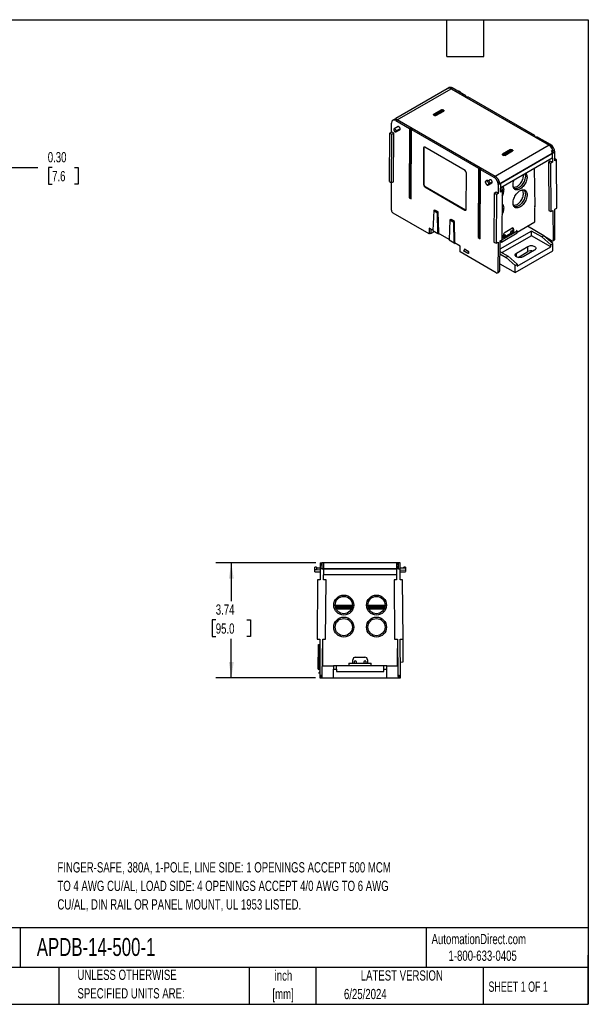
# Model space of a CAD drawing. Header units: inches. Extents: x 1 to 43, y 1 to 33.
# Tile 3 of 3: x 24.5 to 43, y 1 to 33. Entities that reach past the tile are written whole.
import ezdxf

# ---------------------------------------------------------------- set-up
doc = ezdxf.new("R2010")
doc.units = ezdxf.units.IN
doc.header["$LTSCALE"] = 4
doc.header["$MEASUREMENT"] = 0
doc.layers.add('DIMENSIONS', color=140, linetype='Continuous', lineweight=25)
doc.layers.add('TEXT', color=140, linetype='Continuous', lineweight=25)
doc.styles.add('SLDTEXTSTYLE0', font='TXT', dxfattribs={"width": 0.7})
doc.styles.add('SLDTEXTSTYLE1', font='TXT', dxfattribs={"width": 0.65})
doc.dimstyles.new('SLDDIMSTYLE2', dxfattribs={"dimtxt": 0.339844, "dimasz": 0.52, "dimexe": 0, "dimexo": 0.0625, "dimgap": 0.084961, "dimtad": 0, "dimtih": 1, "dimtoh": 1, "dimrnd": 1e-09, "dimzin": 12, "dimdsep": 46, "dimtxsty": 'SLDTEXTSTYLE0', "dimsah": 1, "dimcen": 0.09, "dimadec": 0, "dimazin": 3, "dimtfac": 1, "dimtofl": 0, "dimtmove": 0, "dimatfit": 3, "dimfxl": 0, "dimfrac": 2, "dimtolj": 1, "dimtzin": 12, "dimarcsym": 0})
doc.dimstyles.new('SLDDIMSTYLE3', dxfattribs={"dimtxt": 0.339844, "dimasz": 0.52, "dimexe": 0, "dimexo": 0.0625, "dimgap": 0.084961, "dimtad": 0, "dimtih": 1, "dimtoh": 1, "dimrnd": 1e-09, "dimzin": 0, "dimdsep": 46, "dimtxsty": 'SLDTEXTSTYLE0', "dimsah": 1, "dimcen": 0.09, "dimadec": 0, "dimazin": 0, "dimtfac": 1, "dimtmove": 0, "dimatfit": 0, "dimfxl": 0, "dimfrac": 2, "dimtolj": 1, "dimtzin": 12, "dimarcsym": 0})

# ---------------------------------------------------------------- blocks, each defined once
blk = doc.blocks.new('_D_3')
at = {"layer": 'DIMENSIONS'}
for p, q in [((34.142, 15.35), (30.895, 15.35)), ((31.395, 15.35), (31.395, 14.106)), ((30.89, 13.49), (30.775, 13.49)), ((30.775, 13.49), (30.775, 12.949)), ((31.899, 13.49), (32.014, 13.49)), ((32.014, 13.49), (32.014, 12.949)), ((30.775, 12.949), (30.89, 12.949)), ((31.395, 11.609), (31.395, 12.873)), ((32.014, 12.949), (31.899, 12.949)), ((34.132, 11.609), (30.895, 11.609))]:
    blk.add_line(p, q, dxfattribs=at)
for points in [[(31.395, 15.35), (31.315, 14.83), (31.475, 14.83)], [(31.395, 11.609), (31.475, 12.129), (31.315, 12.129)]]:
    blk.add_solid(points, dxfattribs=at)
at = {"layer": 'DIMENSIONS', "char_height": 0.3333, "attachment_point": 1, "style": 'SLDTEXTSTYLE0'}
for s, insert in [('3.74', (30.89, 13.995)), ('95.0', (30.89, 13.379))]:
    blk.add_mtext(s, dxfattribs=dict(at, insert=insert))
blk = doc.blocks.new('_D_7')
at = {"layer": 'DIMENSIONS'}
for p, q in [((23.167, 25.975), (23.167, 28.692)), ((23.467, 25.975), (23.467, 28.692)), ((23.167, 28.192), (22.167, 28.192)), ((23.467, 28.192), (25.11, 28.192)), ((25.57, 28.192), (25.456, 28.192)), ((25.456, 28.192), (25.456, 27.652)), ((26.298, 28.192), (26.412, 28.192)), ((26.412, 28.192), (26.412, 27.652)), ((25.456, 27.652), (25.57, 27.652)), ((26.412, 27.652), (26.298, 27.652))]:
    blk.add_line(p, q, dxfattribs=at)
for points in [[(23.167, 28.192), (22.647, 28.272), (22.647, 28.112)], [(23.467, 28.192), (23.987, 28.112), (23.987, 28.272)]]:
    blk.add_solid(points, dxfattribs=at)
at = {"layer": 'DIMENSIONS', "char_height": 0.3333, "attachment_point": 1, "style": 'SLDTEXTSTYLE0'}
for s, insert in [('0.30', (25.429, 28.698)), ('7.6', (25.57, 28.081))]:
    blk.add_mtext(s, dxfattribs=dict(at, insert=insert))

msp = doc.modelspace()

# ---------------------------------------------------------------- linework, layer by layer
for p, q in [((38.408, 30.748), (36.739, 29.784)), ((36.787, 29.745), (38.541, 30.757)), ((38.436, 30.765), (38.406, 30.746)), ((38.48, 30.791), (38.438, 30.766)), ((38.538, 30.758), (38.579, 30.782)), ((38.538, 30.758), (38.538, 30.758)), ((41.727, 28.917), (38.538, 30.758)), ((38.538, 30.757), (38.538, 30.758)), ((38.541, 30.757), (41.728, 28.917)), ((39.024, 30.525), (38.579, 30.782)), ((38.761, 30.683), (38.755, 30.68)), ((39.024, 30.525), (39.004, 30.513)), ((39.004, 30.513), (39.065, 30.478)), ((39.024, 30.502), (39.024, 30.525)), ((39.065, 30.478), (39.085, 30.49)), ((41.265, 29.231), (39.085, 30.49)), ((36.729, 29.779), (36.686, 29.755)), ((38.226, 30.072), (37.974, 29.927)), ((37.974, 29.901), (38.003, 29.884)), ((38.009, 29.884), (37.98, 29.901)), ((37.982, 29.912), (38.234, 30.058)), ((37.983, 29.9), (37.982, 29.912)), ((38.017, 29.883), (38.015, 29.882)), ((38.031, 29.913), (38.017, 29.905)), ((38.017, 29.882), (38.017, 29.905)), ((38.215, 30.019), (38.031, 29.913)), ((38.031, 29.913), (38.059, 29.897)), ((38.294, 30.03), (38.042, 29.884)), ((38.048, 29.884), (38.3, 30.029)), ((38.243, 30.003), (38.059, 29.897)), ((38.059, 29.897), (38.06, 29.895)), ((38.215, 30.019), (38.243, 30.003)), ((38.234, 30.058), (38.234, 30.008)), ((38.234, 30.008), (38.234, 30.008)), ((38.252, 30.012), (38.24, 30.005)), ((38.244, 30.001), (38.243, 30.003)), ((38.262, 30.058), (38.292, 30.041)), ((38.262, 30.012), (38.262, 30.058)), ((38.3, 30.055), (38.271, 30.072)), ((38.292, 30.041), (38.291, 30.028)), ((36.605, 29.352), (36.606, 29.641)), ((36.685, 29.754), (36.646, 29.73)), ((36.814, 29.524), (36.689, 29.449)), ((36.745, 29.721), (36.786, 29.746)), ((36.745, 29.721), (37.189, 29.466)), ((36.885, 29.453), (36.756, 29.383)), ((36.787, 29.746), (36.786, 29.746)), ((39.975, 27.905), (36.787, 29.746)), ((36.787, 29.746), (36.787, 29.746)), ((39.974, 27.905), (36.787, 29.745)), ((37.189, 29.466), (37.182, 27.212)), ((37.189, 29.466), (37.209, 29.477)), ((37.209, 29.477), (37.202, 27.224)), ((37.209, 29.477), (37.27, 29.442)), ((37.27, 29.442), (37.25, 29.43)), ((36.537, 27.736), (36.548, 29.317)), ((36.548, 29.317), (36.605, 29.352)), ((36.548, 29.317), (36.616, 29.278)), ((36.604, 27.697), (36.616, 29.278)), ((36.675, 29.311), (36.605, 29.352)), ((36.616, 29.278), (36.675, 29.311)), ((36.67, 27.733), (36.675, 29.311)), ((36.744, 29.352), (36.873, 29.421)), ((37.243, 27.177), (37.25, 29.43)), ((37.25, 29.43), (39.43, 28.172)), ((41.265, 29.231), (41.245, 29.22)), ((41.245, 29.22), (41.306, 29.184)), ((41.265, 29.208), (41.265, 29.231)), ((41.306, 29.184), (41.326, 29.196)), ((41.768, 28.941), (41.326, 29.196)), ((37.643, 28.832), (37.639, 27.641)), ((37.643, 28.832), (37.657, 28.84)), ((37.657, 28.84), (37.653, 27.649)), ((38.993, 28.101), (37.685, 28.857)), ((41.728, 28.917), (39.974, 27.905)), ((41.768, 28.941), (41.727, 28.917)), ((40.121, 27.668), (41.86, 28.672)), ((41.827, 28.649), (40.121, 27.665)), ((41.821, 28.497), (40.152, 27.533)), ((40.467, 28.778), (40.215, 28.633)), ((40.215, 28.607), (40.244, 28.59)), ((40.25, 28.591), (40.221, 28.608)), ((40.223, 28.618), (40.475, 28.764)), ((40.224, 28.606), (40.223, 28.618)), ((40.258, 28.589), (40.256, 28.588)), ((40.258, 28.589), (40.257, 28.588)), ((40.272, 28.62), (40.258, 28.612)), ((40.258, 28.588), (40.258, 28.612)), ((40.267, 28.587), (40.267, 28.585)), ((40.456, 28.726), (40.272, 28.62)), ((40.272, 28.62), (40.3, 28.604)), ((40.535, 28.736), (40.283, 28.591)), ((40.289, 28.59), (40.541, 28.736)), ((40.484, 28.71), (40.3, 28.604)), ((40.3, 28.604), (40.301, 28.601)), ((40.456, 28.726), (40.484, 28.71)), ((40.475, 28.764), (40.475, 28.715)), ((40.475, 28.715), (40.475, 28.715)), ((40.479, 28.716), (40.476, 28.714)), ((40.493, 28.718), (40.481, 28.711)), ((40.485, 28.707), (40.484, 28.71)), ((40.489, 28.767), (40.489, 28.784)), ((40.503, 28.764), (40.533, 28.747)), ((40.503, 28.718), (40.503, 28.764)), ((40.541, 28.761), (40.512, 28.778)), ((40.533, 28.747), (40.532, 28.735)), ((41.87, 28.678), (41.827, 28.651)), ((41.827, 28.651), (41.831, 28.365)), ((41.87, 28.678), (41.908, 28.7)), ((41.909, 28.412), (41.908, 28.7)), ((39.43, 28.172), (39.423, 25.918)), ((39.43, 28.172), (39.45, 28.184)), ((39.45, 28.184), (39.443, 25.93)), ((39.45, 28.184), (39.511, 28.148)), ((41.27, 26.913), (41.255, 28.17)), ((41.76, 28.405), (41.704, 28.369)), ((41.774, 28.329), (41.704, 28.369)), ((41.704, 28.369), (41.716, 26.802)), ((41.831, 28.365), (41.76, 28.405)), ((41.831, 28.365), (41.774, 28.329)), ((41.774, 28.329), (41.786, 26.762)), ((41.965, 28.445), (41.908, 28.478)), ((41.965, 28.445), (41.909, 28.412)), ((41.977, 26.878), (41.965, 28.445)), ((39.031, 26.837), (39.035, 28.029)), ((39.484, 25.883), (39.491, 28.136)), ((39.511, 28.148), (39.491, 28.136)), ((39.491, 28.136), (39.934, 27.881)), ((39.934, 27.881), (39.974, 27.905)), ((36.537, 27.736), (36.604, 27.697)), ((36.597, 26.808), (36.6, 27.7)), ((36.67, 27.733), (36.604, 27.697)), ((37.639, 27.641), (37.653, 27.649)), ((37.681, 27.568), (37.695, 27.576)), ((37.681, 27.568), (38.989, 26.813)), ((37.695, 27.576), (39.003, 26.821)), ((39.647, 27.709), (39.67, 27.696)), ((39.706, 27.773), (39.666, 27.75)), ((39.737, 27.624), (39.766, 27.64)), ((39.772, 27.637), (39.749, 27.65)), ((39.807, 27.796), (39.753, 27.764)), ((39.814, 27.661), (39.772, 27.637)), ((39.877, 27.721), (39.81, 27.684)), ((39.813, 27.666), (39.866, 27.694)), ((40.073, 27.639), (40.072, 27.35)), ((40.116, 27.665), (40.073, 27.639)), ((40.116, 27.665), (40.121, 27.668)), ((40.121, 27.665), (40.121, 27.668)), ((40.121, 27.662), (40.121, 27.665)), ((40.15, 27.396), (40.153, 27.669)), ((37.182, 27.212), (37.202, 27.224)), ((37.182, 27.212), (37.243, 27.177)), ((37.202, 27.224), (37.243, 27.2)), ((39.945, 27.356), (39.933, 25.775)), ((40.002, 27.391), (39.945, 27.356)), ((40.015, 27.316), (39.945, 27.356)), ((40.072, 27.35), (40.002, 27.391)), ((40.015, 27.316), (40.004, 25.735)), ((40.072, 27.35), (40.015, 27.316)), ((40.207, 27.428), (40.15, 27.396)), ((40.207, 27.428), (40.151, 27.46)), ((40.195, 25.847), (40.207, 27.428)), ((41.267, 26.947), (41.27, 26.948)), ((41.267, 26.915), (41.267, 26.947)), ((41.267, 26.938), (41.27, 26.937)), ((41.267, 26.915), (41.27, 26.913)), ((41.267, 26.433), (41.267, 26.894)), ((37.823, 26.036), (36.653, 26.712)), ((37.974, 26.799), (37.944, 26.146)), ((37.988, 26.807), (37.974, 26.799)), ((37.974, 26.799), (38.099, 26.726)), ((37.988, 26.807), (38.015, 26.812)), ((38.123, 26.75), (38.015, 26.812)), ((38.099, 26.726), (38.113, 26.734)), ((38.109, 26.05), (38.099, 26.726)), ((38.113, 26.734), (38.123, 26.75)), ((38.113, 26.734), (38.123, 26.058)), ((38.137, 26.08), (38.123, 26.75)), ((39.003, 26.821), (38.989, 26.813)), ((41.716, 26.802), (41.786, 26.762)), ((41.786, 26.762), (41.85, 26.801)), ((41.85, 26.801), (41.861, 25.844)), ((41.914, 26.839), (41.977, 26.878)), ((41.917, 25.877), (41.914, 26.839)), ((38.503, 26.493), (38.473, 25.84)), ((38.517, 26.501), (38.503, 26.493)), ((38.503, 26.493), (38.628, 26.421)), ((38.517, 26.501), (38.544, 26.507)), ((38.652, 26.444), (38.544, 26.507)), ((38.628, 26.421), (38.642, 26.429)), ((38.638, 25.745), (38.628, 26.421)), ((38.642, 26.429), (38.652, 26.444)), ((38.642, 26.429), (38.652, 25.753)), ((38.666, 25.775), (38.652, 26.444)), ((40.687, 26.098), (41.267, 26.433)), ((41.554, 25.979), (41.018, 26.289)), ((37.824, 26.229), (37.823, 26.036)), ((37.851, 26.052), (37.823, 26.036)), ((37.945, 26.159), (37.824, 26.229)), ((37.851, 26.052), (37.865, 26.061)), ((37.884, 26.049), (37.865, 26.06)), ((37.884, 26.194), (37.884, 26.049)), ((37.884, 26.049), (37.997, 26.115)), ((37.944, 26.146), (38.109, 26.05)), ((38.109, 26.05), (38.123, 26.058)), ((38.115, 26.054), (38.145, 26.037)), ((38.474, 25.853), (38.121, 26.057)), ((38.123, 26.058), (38.137, 26.08)), ((38.145, 26.043), (38.145, 26.037)), ((38.145, 26.037), (38.149, 26.041)), ((39.423, 25.918), (39.443, 25.93)), ((39.443, 25.93), (39.484, 25.906)), ((41.151, 26.132), (40.128, 25.542)), ((40.175, 25.773), (40.687, 26.068)), ((40.195, 25.855), (40.687, 26.139)), ((41.151, 25.979), (40.197, 25.429)), ((40.565, 26.107), (40.239, 25.919)), ((40.239, 25.91), (40.239, 26)), ((40.26, 25.931), (40.26, 25.98)), ((40.274, 26.004), (40.288, 26.012)), ((40.288, 26.012), (40.301, 26.004)), ((40.294, 26.096), (40.517, 26.225)), ((40.301, 26.004), (40.301, 25.955)), ((40.482, 26.059), (40.482, 26.108)), ((40.496, 26.132), (40.51, 26.14)), ((40.51, 26.14), (40.524, 26.132)), ((40.524, 26.132), (40.524, 26.083)), ((40.559, 26.104), (40.559, 26.2)), ((40.573, 26.192), (40.559, 26.2)), ((40.573, 26.192), (40.573, 26.102)), ((40.687, 26.139), (40.662, 26.154)), ((40.687, 26.068), (40.687, 26.139)), ((41.485, 25.939), (41.151, 26.132)), ((41.151, 25.979), (41.151, 26.132)), ((41.777, 25.618), (41.151, 25.979)), ((41.554, 25.979), (41.485, 25.939)), ((41.777, 25.681), (41.485, 25.939)), ((41.847, 25.721), (41.554, 25.979)), ((38.473, 25.84), (38.638, 25.745)), ((38.638, 25.745), (38.652, 25.753)), ((38.644, 25.748), (38.674, 25.731)), ((38.839, 25.643), (38.65, 25.752)), ((38.652, 25.753), (38.666, 25.775)), ((38.674, 25.738), (38.674, 25.731)), ((38.674, 25.731), (38.678, 25.736)), ((38.838, 25.45), (38.839, 25.643)), ((39.423, 25.918), (39.484, 25.883)), ((39.933, 25.775), (40.004, 25.735)), ((40.004, 25.735), (40.067, 25.772)), ((40.067, 25.772), (40.064, 24.807)), ((40.12, 24.839), (40.131, 25.81)), ((40.131, 25.81), (40.195, 25.847)), ((40.131, 25.777), (40.15, 25.787)), ((40.15, 25.787), (40.175, 25.773)), ((40.175, 25.836), (40.175, 25.773)), ((40.666, 25.417), (41.039, 25.632)), ((40.691, 24.991), (41.777, 25.618)), ((41.039, 25.464), (41.039, 25.632)), ((41.806, 25.812), (41.626, 25.916)), ((41.777, 25.681), (41.847, 25.721)), ((41.777, 25.618), (41.777, 25.681)), ((41.846, 25.808), (41.874, 25.824)), ((41.847, 25.489), (41.847, 25.721)), ((41.89, 25.86), (41.861, 25.844)), ((41.874, 25.825), (41.901, 25.842)), ((41.89, 25.86), (41.917, 25.877)), ((38.83, 25.503), (38.839, 25.52)), ((38.83, 25.503), (38.838, 25.498)), ((40.008, 24.775), (38.838, 25.45)), ((38.971, 25.54), (38.953, 25.493)), ((38.953, 25.493), (39.091, 25.413)), ((38.953, 25.481), (38.953, 25.493)), ((39.091, 25.402), (38.953, 25.481)), ((39.11, 25.459), (38.971, 25.54)), ((38.971, 25.54), (38.972, 25.54)), ((39.111, 25.46), (38.972, 25.54)), ((39.11, 25.459), (39.091, 25.413)), ((39.091, 25.413), (39.091, 25.402)), ((39.111, 25.412), (39.091, 25.402)), ((39.111, 25.46), (39.11, 25.459)), ((39.111, 25.412), (39.111, 25.46)), ((40.126, 25.39), (40.329, 25.272)), ((40.127, 25.469), (40.399, 25.313)), ((40.399, 25.313), (40.329, 25.272)), ((40.691, 25.054), (40.399, 25.313)), ((40.622, 24.782), (41.847, 25.489)), ((40.666, 25.295), (40.666, 25.417)), ((40.715, 25.276), (41.039, 25.464)), ((41.251, 25.51), (40.878, 25.295)), ((40.122, 25.07), (40.622, 24.782)), ((40.329, 25.272), (40.622, 25.014)), ((40.622, 25.014), (40.691, 25.054)), ((40.622, 24.782), (40.622, 25.014)), ((40.691, 25.054), (40.691, 24.991)), ((40.048, 24.771), (40.076, 24.786)), ((40.093, 24.823), (40.064, 24.807)), ((40.077, 24.787), (40.103, 24.803)), ((40.093, 24.823), (40.12, 24.839)), ((34.105, 15.06), (34.284, 15.055)), ((34.105, 15.06), (34.284, 15.055)), ((34.162, 15.204), (34.106, 15.204)), ((34.106, 15.116), (34.106, 15.204)), ((34.165, 15.115), (34.106, 15.116)), ((34.162, 15.204), (34.165, 15.115)), ((34.285, 15.173), (34.162, 15.172)), ((34.284, 15.173), (34.163, 15.172)), ((34.284, 15.114), (34.165, 15.115)), ((34.284, 15.152), (34.283, 14.799)), ((34.285, 15.349), (34.284, 15.152)), ((34.346, 15.153), (34.284, 15.152)), ((34.285, 15.349), (34.344, 15.35)), ((36.823, 15.35), (34.342, 15.35)), ((34.353, 15.153), (34.342, 15.35)), ((34.346, 15.153), (34.353, 15.153)), ((34.353, 15.149), (34.353, 15.153)), ((34.353, 15.153), (36.765, 15.153)), ((36.765, 15.149), (34.353, 15.149)), ((34.353, 15.145), (34.353, 15.149)), ((34.395, 14.798), (34.4, 15.13)), ((34.4, 15.152), (34.403, 15.348)), ((36.762, 15.348), (36.765, 15.151)), ((36.826, 15.153), (36.765, 15.151)), ((36.765, 15.151), (36.77, 14.798)), ((36.823, 15.35), (36.812, 15.153)), ((36.88, 15.349), (36.821, 15.35)), ((36.826, 15.153), (36.881, 15.153)), ((37.059, 15.172), (36.879, 15.173)), ((36.881, 15.153), (36.88, 15.349)), ((37.002, 15.172), (36.881, 15.173)), ((36.882, 14.799), (36.881, 15.153)), ((36.881, 15.114), (37.059, 15.116)), ((36.881, 15.055), (37.06, 15.06)), ((37.002, 15.174), (37.003, 15.204)), ((37.059, 15.204), (37.003, 15.204)), ((37.059, 15.204), (37.059, 15.175)), ((34.201, 14.798), (34.184, 12.871)), ((34.283, 14.799), (34.201, 14.798)), ((34.477, 14.796), (34.395, 14.798)), ((36.768, 14.956), (34.397, 14.956)), ((34.46, 12.868), (34.477, 14.796)), ((36.77, 14.798), (36.688, 14.796)), ((36.688, 14.796), (36.705, 12.869)), ((36.964, 14.798), (36.882, 14.799)), ((36.98, 12.871), (36.964, 14.798)), ((35.33, 13.962), (34.772, 13.962)), ((35.328, 13.942), (34.773, 13.942)), ((35.325, 13.922), (34.776, 13.922)), ((35.311, 13.873), (34.791, 13.873)), ((34.799, 13.853), (35.302, 13.853)), ((36.393, 13.962), (35.835, 13.962)), ((36.391, 13.942), (35.836, 13.942)), ((36.388, 13.922), (35.839, 13.922)), ((36.374, 13.873), (35.854, 13.873)), ((35.862, 13.853), (36.365, 13.853)), ((34.184, 12.871), (34.276, 12.87)), ((34.276, 12.87), (34.272, 11.69)), ((34.352, 11.689), (34.368, 12.869)), ((34.368, 12.869), (34.46, 12.868)), ((36.705, 12.869), (36.797, 12.869)), ((36.797, 12.869), (36.813, 11.689)), ((36.889, 12.87), (36.98, 12.871)), ((36.893, 11.69), (36.889, 12.87)), ((36.987, 12.125), (36.98, 12.871)), ((34.216, 11.887), (34.23, 12.693)), ((34.23, 12.693), (34.25, 12.693)), ((34.25, 12.693), (34.236, 11.886)), ((34.25, 12.693), (34.276, 12.693)), ((34.364, 12.568), (34.364, 12.003)), ((36.801, 12.003), (36.801, 12.568)), ((35.346, 12.09), (35.346, 12.2)), ((35.415, 12.16), (35.435, 12.16)), ((35.425, 12.279), (35.74, 12.279)), ((35.73, 12.16), (35.75, 12.16)), ((35.819, 12.2), (35.819, 12.09)), ((34.216, 11.887), (34.236, 11.886)), ((34.236, 11.886), (34.273, 11.886)), ((34.364, 12.003), (34.716, 12.003)), ((34.716, 12.003), (34.716, 11.893)), ((34.815, 12.003), (34.716, 12.003)), ((34.716, 11.609), (34.716, 11.893)), ((34.716, 11.893), (34.815, 11.893)), ((34.815, 11.893), (34.815, 12.003)), ((36.35, 12.003), (34.815, 12.003)), ((34.815, 11.893), (34.815, 11.816)), ((35.22, 12.09), (35.22, 12.003)), ((35.22, 12.09), (35.945, 12.09)), ((35.395, 12.09), (35.395, 12.141)), ((35.454, 12.141), (35.454, 12.09)), ((35.71, 12.09), (35.71, 12.141)), ((35.769, 12.141), (35.769, 12.09)), ((35.945, 12.003), (35.945, 12.09)), ((36.449, 12.003), (36.35, 12.003)), ((36.35, 11.893), (36.35, 12.003)), ((36.35, 11.893), (36.449, 11.893)), ((36.35, 11.816), (36.35, 11.893)), ((36.449, 11.893), (36.449, 12.003)), ((36.449, 12.003), (36.801, 12.003)), ((36.449, 11.609), (36.449, 11.893)), ((36.891, 12.122), (36.987, 12.125)), ((34.271, 11.815), (34.245, 11.771)), ((34.245, 11.771), (34.245, 11.757)), ((34.272, 11.756), (34.245, 11.757)), ((34.272, 11.815), (34.271, 11.815)), ((34.313, 11.689), (34.272, 11.69)), ((34.272, 11.69), (34.272, 11.611)), ((34.272, 11.611), (34.311, 11.61)), ((34.311, 11.61), (34.351, 11.61)), ((34.313, 11.689), (34.352, 11.689)), ((34.332, 11.609), (34.332, 11.61)), ((34.332, 11.609), (34.716, 11.609)), ((34.351, 11.61), (34.352, 11.689)), ((34.716, 11.609), (36.449, 11.609)), ((34.815, 11.816), (36.35, 11.816)), ((36.449, 11.609), (36.832, 11.609)), ((36.854, 11.689), (36.813, 11.689)), ((36.813, 11.689), (36.814, 11.61)), ((36.814, 11.61), (36.854, 11.61)), ((36.832, 11.61), (36.832, 11.609)), ((36.854, 11.689), (36.893, 11.69)), ((36.854, 11.61), (36.893, 11.611)), ((36.893, 11.611), (36.893, 11.69))]:
    msp.add_line(p, q)
at = {"flags": 128}
for points in [[(38.761, 30.683), (38.769, 30.686), (38.783, 30.687), (38.797, 30.682), (38.812, 30.674), (38.827, 30.661), (38.841, 30.645), (38.852, 30.627), (38.854, 30.623)], [(41.011, 27.895), (41.01, 27.861), (41.004, 27.825), (40.995, 27.788), (40.983, 27.751), (40.967, 27.714), (40.949, 27.678), (40.928, 27.643), (40.905, 27.61), (40.879, 27.579), (40.853, 27.552), (40.825, 27.527), (40.796, 27.506), (40.767, 27.49), (40.739, 27.477), (40.711, 27.47), (40.684, 27.466), (40.659, 27.468), (40.635, 27.474), (40.614, 27.485), (40.596, 27.5), (40.58, 27.519), (40.568, 27.542), (40.559, 27.568), (40.554, 27.598), (40.552, 27.63), (40.554, 27.665), (40.559, 27.7), (40.568, 27.737), (40.58, 27.774), (40.584, 27.783)], [(40.559, 27.569), (40.568, 27.565), (40.59, 27.56), (40.614, 27.559), (40.639, 27.564), (40.666, 27.573), (40.693, 27.586), (40.719, 27.604), (40.746, 27.625), (40.771, 27.65), (40.795, 27.679), (40.817, 27.709), (40.837, 27.742), (40.854, 27.776), (40.868, 27.811), (40.879, 27.845), (40.886, 27.88), (40.89, 27.913), (40.89, 27.944), (40.888, 27.959)], [(40.956, 27.928), (40.954, 27.893), (40.948, 27.857), (40.94, 27.821), (40.927, 27.783), (40.912, 27.746), (40.893, 27.71), (40.872, 27.675), (40.849, 27.642), (40.824, 27.611), (40.797, 27.584), (40.769, 27.559), (40.74, 27.539), (40.712, 27.522), (40.683, 27.51), (40.655, 27.502), (40.628, 27.499), (40.603, 27.5), (40.594, 27.502)], [(39.772, 27.637), (39.77, 27.655), (39.765, 27.675), (39.757, 27.694), (39.746, 27.712), (39.732, 27.728), (39.718, 27.741), (39.703, 27.75), (39.688, 27.754), (39.674, 27.754), (39.663, 27.748), (39.654, 27.739), (39.649, 27.726), (39.647, 27.709)], [(40.204, 27.494), (40.202, 27.459), (40.199, 27.433)], [(41.011, 27.31), (41.01, 27.276), (41.004, 27.24), (40.995, 27.203), (40.983, 27.166), (40.967, 27.129), (40.949, 27.093), (40.928, 27.058), (40.905, 27.025), (40.879, 26.994), (40.853, 26.966), (40.825, 26.942), (40.796, 26.921), (40.767, 26.905), (40.739, 26.892), (40.711, 26.885), (40.684, 26.881), (40.659, 26.883), (40.635, 26.889), (40.614, 26.9), (40.596, 26.915), (40.58, 26.934), (40.568, 26.957), (40.559, 26.983), (40.554, 27.013), (40.552, 27.045), (40.554, 27.079), (40.559, 27.115), (40.568, 27.152), (40.58, 27.189), (40.596, 27.226), (40.614, 27.263), (40.635, 27.298), (40.659, 27.331), (40.684, 27.361), (40.711, 27.389), (40.739, 27.413), (40.767, 27.434), (40.796, 27.451), (40.825, 27.463), (40.853, 27.471), (40.879, 27.474), (40.905, 27.473), (40.928, 27.467), (40.949, 27.456), (40.967, 27.441), (40.983, 27.422), (40.995, 27.399), (41.004, 27.372), (41.01, 27.343), (41.011, 27.31)], [(40.559, 26.984), (40.568, 26.98), (40.59, 26.975), (40.614, 26.974), (40.639, 26.979), (40.666, 26.988), (40.693, 27.001), (40.719, 27.019), (40.746, 27.04), (40.771, 27.065), (40.795, 27.093), (40.817, 27.124), (40.837, 27.157), (40.854, 27.191), (40.868, 27.225), (40.879, 27.26), (40.886, 27.294), (40.89, 27.327), (40.89, 27.359), (40.886, 27.387), (40.879, 27.413), (40.868, 27.436), (40.854, 27.454), (40.838, 27.467)], [(40.956, 27.342), (40.954, 27.308), (40.948, 27.272), (40.94, 27.236), (40.927, 27.198), (40.912, 27.161), (40.893, 27.125), (40.872, 27.09), (40.849, 27.057), (40.824, 27.026), (40.797, 26.999), (40.769, 26.974), (40.74, 26.954), (40.712, 26.937), (40.683, 26.925), (40.655, 26.917), (40.628, 26.913), (40.603, 26.915), (40.594, 26.917)], [(40.203, 26.93), (40.204, 26.909), (40.203, 26.881)], [(41.039, 25.632), (41.062, 25.643), (41.088, 25.651), (41.116, 25.656), (41.145, 25.658), (41.174, 25.656), (41.202, 25.651), (41.228, 25.643), (41.251, 25.632), (41.269, 25.619), (41.283, 25.604), (41.292, 25.588), (41.295, 25.571), (41.292, 25.554), (41.283, 25.538), (41.269, 25.523), (41.251, 25.51)], [(40.878, 25.295), (40.855, 25.284), (40.829, 25.276), (40.801, 25.271), (40.772, 25.27), (40.743, 25.271), (40.715, 25.276), (40.689, 25.284), (40.666, 25.295), (40.648, 25.308), (40.634, 25.323), (40.625, 25.339), (40.622, 25.356), (40.625, 25.373), (40.634, 25.389), (40.648, 25.404), (40.666, 25.417)]]:
    msp.add_lwpolyline(points, dxfattribs=at)
for centre, radius in [((35.051, 13.975), 0.325), ((35.051, 13.975), 0.28), ((36.114, 13.975), 0.325), ((36.114, 13.975), 0.28), ((35.051, 13.259), 0.325), ((35.051, 13.259), 0.28), ((36.114, 13.259), 0.325), ((36.114, 13.259), 0.28)]:
    msp.add_circle(centre, radius)
for centre, radius, start, end in [((37.964, 29.911), 0.0182, 3.2297, 57.3477), ((37.977, 29.896), 0.00583, 65.0771, 126.2333), ((38.007, 29.879), 0.00566, 63.4285, 127.2516), ((38.044, 29.879), 0.00582, 53.7263, 115.3678), ((38.216, 30.057), 0.0182, 3.2297, 57.3477), ((38.28, 30.057), 0.0182, 122.6523, 176.7703), ((38.31, 30.04), 0.0182, 122.6523, 176.7703), ((38.296, 30.025), 0.00583, 53.7667, 114.9229), ((40.207, 28.609), 0.011, 7.936, 94.98), ((40.205, 28.617), 0.0182, 3.2297, 57.3477), ((40.219, 28.603), 0.00567, 64.1284, 127.1821), ((40.248, 28.585), 0.00584, 65.1802, 126.2239), ((40.285, 28.585), 0.00584, 53.7761, 114.8198), ((40.457, 28.763), 0.0182, 3.2297, 57.3477), ((40.521, 28.763), 0.0182, 122.6523, 176.7703), ((40.551, 28.746), 0.0182, 122.6523, 176.7703), ((40.537, 28.731), 0.00583, 53.7667, 114.9229), ((40.549, 28.738), 0.011, 85.02, 172.064), ((40.716, 27.931), 0.24, 359.2324, 14.9398), ((40.816, 27.904), 0.196, 357.3449, 33.0775), ((39.964, 27.497), 0.24, 359.2324, 14.9398), ((40.064, 27.471), 0.196, 357.3449, 33.0775), ((39.802, 27.475), 0.457, 331.8184, 358.2471), ((40.769, 27.353), 0.187, 356.865, 39.2175), ((40.089, 26.891), 0.171, 355.2456, 47.9339), ((39.799, 26.891), 0.46, 330.7505, 358.2063), ((40.36, 25.994), 0.121, 122.6055, 177.3945), ((40.29, 25.978), 0.0303, 122.6055, 177.3945), ((40.293, 26.005), 0.0086, 350.786, 129.2033), ((40.513, 26.107), 0.0303, 122.6055, 177.3945), ((40.516, 26.134), 0.0086, 350.786, 129.2033), ((40.539, 26.198), 0.0344, 350.786, 129.2033), ((40.516, 26.204), 0.0432, 355.732, 39.9723), ((41.146, 25.253), 0.236, 76.1667, 116.9021), ((35.425, 12.2), 0.0787, 90, 180), ((35.415, 12.141), 0.0197, 90, 180), ((35.435, 12.141), 0.0197, 0, 90), ((35.73, 12.141), 0.0197, 90, 180), ((35.74, 12.2), 0.0787, 0, 90), ((35.75, 12.141), 0.0197, 0, 90)]:
    msp.add_arc(centre, radius, start, end)
for centre, major_axis, ratio, start_param, end_param in [((38.539, 30.598), (-0.102, 0.168), 0.582313, 5.4852, 6.291911), ((38.533, 30.592), (-0.09, 0.175), 0.606756, 5.526942, 6.312259), ((38.58, 30.621), (-0.099, 0.17), 0.575485, 5.495944, 6.285813), ((36.745, 29.56), (-0.098, 0.171), 0.57927, 5.499648, 7.070322), ((36.785, 29.585), (-0.1, 0.17), 0.592385, 5.493776, 6.292221), ((36.794, 29.588), (-0.106, 0.166), 0.546414, 5.474288, 6.259605), ((36.825, 29.608), (-0.096, 0.172), 0.585511, 5.974128, 6.285749), ((38.248, 30), (0.0197, 0), 0.577464, 0.983288, 2.356042), ((37.685, 28.808), (-0.0294, 0.0512), 0.579393, 5.499634, 7.07043), ((37.699, 28.816), (-0.0294, 0.0512), 0.579393, 0.233386, 0.787245), ((41.728, 28.757), (-0.102, 0.168), 0.582314, 3.914099, 5.48459), ((41.721, 28.752), (-0.09, 0.175), 0.606756, 3.956146, 5.526942), ((41.769, 28.78), (-0.099, 0.17), 0.575485, 3.925453, 5.495944), ((40.489, 28.707), (0.0197, 0), 0.577464, 0.983288, 2.356042), ((41.688, 28.731), (-0.1, 0.169), 0.569143, 3.919915, 4.492802), ((38.993, 28.053), (-0.0294, 0.0512), 0.579393, 3.928838, 5.499634), ((39.934, 27.719), (-0.098, 0.171), 0.57927, 3.928547, 5.499648), ((39.982, 27.748), (-0.106, 0.166), 0.546414, 3.903491, 5.474288), ((39.974, 27.744), (-0.1, 0.17), 0.592386, 3.922675, 5.493167), ((37.681, 27.617), (-0.0294, 0.0512), 0.579393, 0.787245, 2.358041), ((37.695, 27.625), (-0.0294, 0.0512), 0.579393, 0.787245, 2.358041), ((39.751, 27.697), (-0.046, 0.0758), 0.562081, 3.914904, 6.266615), ((36.653, 26.776), (-0.0392, 0.0683), 0.579622, 0.787628, 2.357937), ((38.989, 26.861), (-0.0294, 0.0512), 0.579393, 2.358041, 3.928838), ((39.003, 26.869), (-0.0294, 0.0512), 0.579393, 2.358041, 2.902933), ((41.806, 25.876), (-0.0402, 0.0677), 0.569491, 2.34929, 3.920391), ((41.833, 25.892), (-0.0409, 0.0673), 0.582314, 3.132869, 3.914099), ((41.861, 25.909), (-0.0396, 0.0681), 0.575135, 3.16155, 3.925332), ((40.009, 24.839), (-0.0392, 0.0683), 0.579622, 2.357937, 3.929038), ((40.036, 24.855), (-0.0399, 0.0679), 0.592386, 3.132559, 3.922675), ((40.064, 24.871), (-0.0385, 0.0687), 0.585153, 3.162099, 3.934148), ((34.342, 15.153), (0.002, 0.197), 0.01745, 4.712389, 6.282881), ((36.823, 15.153), (-0.002, 0.197), 0.01745, 4.712389, 6.282881), ((34.312, 11.689), (0.0007, 0.0787), 0.01745, 3.141897, 4.712389), ((36.853, 11.689), (-0.0007, 0.0787), 0.01745, 3.141897, 4.712389)]:
    msp.add_ellipse(centre, major_axis=major_axis, ratio=ratio, start_param=start_param, end_param=end_param)
for points, knots in [([(37.974, 29.901), (37.968, 29.904), (37.965, 29.909), (37.965, 29.918), (37.968, 29.923), (37.974, 29.927)], [0, 0, 0, 0, 0.5, 0.5, 1, 1, 1, 1]), ([(37.98, 29.901), (37.979, 29.902), (37.977, 29.903), (37.977, 29.904), (37.977, 29.904)], [0, 0, 0, 0, 0.52038, 1, 1, 1, 1]), ([(38.048, 29.884), (38.042, 29.881), (38.034, 29.879), (38.017, 29.879), (38.009, 29.881), (38.003, 29.884)], [0, 0, 0, 0, 0.5, 0.5, 1, 1, 1, 1]), ([(38.042, 29.884), (38.04, 29.883), (38.035, 29.881), (38.026, 29.88), (38.016, 29.881), (38.012, 29.883), (38.009, 29.884)], [0, 0, 0, 0, 0.250115, 0.5, 0.749885, 1, 1, 1, 1]), ([(38.226, 30.072), (38.232, 30.075), (38.24, 30.077), (38.257, 30.077), (38.265, 30.075), (38.271, 30.072)], [0, 0, 0, 0, 0.5, 0.5, 1, 1, 1, 1]), ([(38.262, 30.058), (38.259, 30.06), (38.253, 30.061), (38.243, 30.061), (38.238, 30.06), (38.234, 30.058)], [0, 0, 0, 0, 0.5, 0.5, 1, 1, 1, 1]), ([(38.297, 30.033), (38.297, 30.032), (38.297, 30.032), (38.295, 30.031), (38.294, 30.03)], [0, 0, 0, 0, 0.47962, 1, 1, 1, 1]), ([(38.3, 30.055), (38.306, 30.052), (38.309, 30.047), (38.309, 30.037), (38.306, 30.033), (38.3, 30.029)], [0, 0, 0, 0, 0.5, 0.5, 1, 1, 1, 1]), ([(36.756, 29.383), (36.756, 29.389), (36.754, 29.395), (36.751, 29.405), (36.75, 29.408), (36.746, 29.415), (36.745, 29.418), (36.739, 29.427), (36.735, 29.432), (36.725, 29.441), (36.72, 29.445), (36.71, 29.45), (36.705, 29.452), (36.698, 29.452), (36.696, 29.452), (36.692, 29.451), (36.69, 29.45), (36.681, 29.445), (36.677, 29.435), (36.677, 29.424)], [0.008877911, 0.008877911, 0.008877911, 0.008877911, 0.00941531, 0.00941531, 0.009684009, 0.009684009, 0.009952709, 0.009952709, 0.010490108, 0.010490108, 0.011027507, 0.011027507, 0.011564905, 0.011564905, 0.011833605, 0.011833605, 0.012102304, 0.012102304, 0.013177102, 0.013177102, 0.013177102, 0.013177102]), ([(36.885, 29.453), (36.884, 29.459), (36.882, 29.471), (36.873, 29.49), (36.862, 29.506), (36.848, 29.519), (36.834, 29.526), (36.822, 29.527), (36.816, 29.524), (36.814, 29.523)], [0, 0, 0, 0, 0.15103, 0.302043, 0.450842, 0.59915, 0.750082, 0.89661, 1, 1, 1, 1]), ([(36.872, 29.421), (36.872, 29.421), (36.876, 29.422), (36.881, 29.43), (36.885, 29.441), (36.885, 29.45), (36.885, 29.453)], [0, 0, 0, 0, 0.034429, 0.406496, 0.776501, 1, 1, 1, 1]), ([(36.677, 29.424), (36.677, 29.417), (36.678, 29.411), (36.681, 29.4), (36.683, 29.397), (36.686, 29.39), (36.687, 29.387), (36.691, 29.38), (36.693, 29.377), (36.698, 29.371), (36.7, 29.368), (36.705, 29.363), (36.708, 29.361), (36.713, 29.357), (36.716, 29.355), (36.721, 29.352), (36.724, 29.351), (36.729, 29.35), (36.732, 29.35), (36.739, 29.35), (36.743, 29.351), (36.748, 29.355), (36.75, 29.357), (36.753, 29.361), (36.754, 29.363), (36.756, 29.37), (36.757, 29.376), (36.756, 29.383)], [0.004297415, 0.004297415, 0.004297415, 0.004297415, 0.004869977, 0.004869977, 0.005156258, 0.005156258, 0.005442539, 0.005442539, 0.00572882, 0.00572882, 0.006015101, 0.006015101, 0.006301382, 0.006301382, 0.006587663, 0.006587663, 0.006873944, 0.006873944, 0.007160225, 0.007160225, 0.007732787, 0.007732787, 0.008019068, 0.008019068, 0.008305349, 0.008305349, 0.008877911, 0.008877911, 0.008877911, 0.008877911]), ([(40.221, 28.608), (40.22, 28.608), (40.219, 28.609), (40.218, 28.61), (40.218, 28.609), (40.218, 28.609)], [0, 0, 0, 0, 0.280823, 0.584378, 1, 1, 1, 1]), ([(40.267, 28.587), (40.265, 28.587), (40.262, 28.587), (40.257, 28.588), (40.253, 28.589), (40.251, 28.59), (40.25, 28.591)], [0, 0, 0, 0, 0.2565604, 0.5079798, 0.7554072, 1, 1, 1, 1]), ([(40.283, 28.591), (40.282, 28.59), (40.28, 28.589), (40.276, 28.588), (40.271, 28.587), (40.268, 28.587), (40.267, 28.587)], [0, 0, 0, 0, 0.244593, 0.49202, 0.74344, 1, 1, 1, 1]), ([(40.538, 28.738), (40.538, 28.738), (40.538, 28.738), (40.537, 28.737), (40.536, 28.737), (40.535, 28.736)], [0, 0, 0, 0, 0.415622, 0.719177, 1, 1, 1, 1]), ([(39.67, 27.696), (39.67, 27.69), (39.671, 27.683), (39.675, 27.67), (39.678, 27.663), (39.683, 27.654), (39.685, 27.651), (39.689, 27.645), (39.692, 27.642), (39.696, 27.637), (39.699, 27.635), (39.704, 27.631), (39.707, 27.629), (39.714, 27.624), (39.72, 27.623), (39.729, 27.622), (39.734, 27.623), (39.739, 27.626), (39.741, 27.627), (39.744, 27.63), (39.745, 27.632), (39.748, 27.639), (39.749, 27.644), (39.749, 27.65)], [0, 0, 0, 0, 0.000554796, 0.000554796, 0.001109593, 0.001109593, 0.001386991, 0.001386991, 0.001664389, 0.001664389, 0.001941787, 0.001941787, 0.002219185, 0.002219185, 0.002773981, 0.002773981, 0.003328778, 0.003328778, 0.003606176, 0.003606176, 0.003883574, 0.003883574, 0.00443837, 0.00443837, 0.00443837, 0.00443837]), ([(39.877, 27.721), (39.877, 27.726), (39.876, 27.738), (39.869, 27.757), (39.858, 27.774), (39.845, 27.788), (39.831, 27.797), (39.817, 27.8), (39.81, 27.797), (39.806, 27.796)], [0, 0, 0, 0, 0.143296, 0.286441, 0.431213, 0.571273, 0.716837, 0.856631, 1, 1, 1, 1]), ([(39.865, 27.694), (39.865, 27.694), (39.869, 27.695), (39.874, 27.702), (39.877, 27.712), (39.877, 27.719), (39.877, 27.721)], [0, 0, 0, 0, 0.034047, 0.454846, 0.873657, 1, 1, 1, 1]), ([(34.105, 15.061), (34.105, 15.06), (34.105, 15.06), (34.105, 15.065), (34.105, 15.076), (34.105, 15.092), (34.105, 15.106), (34.105, 15.114), (34.106, 15.116)], [0, 0, 0, 0, 0.080193, 0.290336, 0.507708, 0.722234, 0.935689, 1, 1, 1, 1]), ([(37.059, 15.171), (37.059, 15.171), (37.059, 15.171), (37.059, 15.164), (37.059, 15.151), (37.059, 15.134), (37.059, 15.122), (37.059, 15.116)], [0, 0, 0, 0, 0.146667, 0.357397, 0.576038, 0.786623, 1, 1, 1, 1]), ([(37.059, 15.116), (37.059, 15.109), (37.059, 15.097), (37.06, 15.08), (37.06, 15.067), (37.06, 15.06), (37.06, 15.061), (37.06, 15.061)], [0, 0, 0, 0, 0.21639, 0.432538, 0.650616, 0.861783, 1, 1, 1, 1])]:
    msp.add_open_spline(points, degree=3, knots=knots)
for points in [[(37.982, 29.912), (37.979, 29.91), (37.977, 29.907), (37.977, 29.904)], [(38.297, 30.033), (38.297, 30.036), (38.295, 30.039), (38.292, 30.041)], [(41.727, 28.917), (41.727, 28.917), (41.727, 28.917), (41.727, 28.917)], [(40.206, 28.62), (40.206, 28.625), (40.209, 28.629), (40.215, 28.633)], [(40.215, 28.607), (40.209, 28.61), (40.206, 28.615), (40.206, 28.62)], [(40.223, 28.618), (40.22, 28.616), (40.218, 28.614), (40.218, 28.611)], [(40.267, 28.585), (40.258, 28.585), (40.25, 28.587), (40.244, 28.59)], [(40.289, 28.59), (40.283, 28.587), (40.275, 28.585), (40.267, 28.585)], [(40.467, 28.778), (40.473, 28.782), (40.481, 28.784), (40.489, 28.784)], [(40.489, 28.767), (40.484, 28.767), (40.479, 28.766), (40.475, 28.764)], [(40.489, 28.784), (40.498, 28.784), (40.506, 28.782), (40.512, 28.778)], [(40.503, 28.764), (40.5, 28.766), (40.495, 28.767), (40.489, 28.767)], [(40.538, 28.739), (40.538, 28.742), (40.536, 28.745), (40.533, 28.747)], [(40.541, 28.761), (40.547, 28.758), (40.55, 28.753), (40.55, 28.749)], [(40.55, 28.749), (40.55, 28.744), (40.547, 28.739), (40.541, 28.736)], [(39.975, 27.905), (39.975, 27.905), (39.975, 27.905), (39.975, 27.905)]]:
    msp.add_open_spline(points, degree=3)
at = {"layer": 'TEXT'}
for p, q in [((1, 33), (43, 33)), ((38.4, 31.8), (38.4, 33)), ((39.6, 31.8), (39.6, 33)), ((43, 33), (43, 1)), ((38.4, 31.8), (39.6, 31.8)), ((43, 3.484), (1, 3.484)), ((24.529, 3.484), (24.529, 2.2)), ((37.728, 3.484), (37.728, 2.2)), ((43, 1), (43, 2.6)), ((43, 2.2), (1, 2.2)), ((25.792, 2.2), (25.792, 1)), ((31.972, 2.2), (31.972, 1)), ((34.144, 2.2), (34.144, 1)), ((39.582, 2.2), (39.582, 1)), ((1, 1), (43, 1))]:
    msp.add_line(p, q, dxfattribs=at)

# ---------------------------------------------------------------- texts
for s, insert, char_height, attachment_point, style in [('FINGER-SAFE, 380A, 1-POLE, LINE SIDE: 1 OPENINGS ACCEPT 500 MCM', (25.743, 5.618), 0.33333, 1, 'SLDTEXTSTYLE0'), ('TO 4 AWG CU/AL, LOAD SIDE: 4 OPENINGS ACCEPT 4/0 AWG TO 6 AWG', (25.743, 5.016), 0.33333, 1, 'SLDTEXTSTYLE0'), ('CU/AL, DIN RAIL OR PANEL MOUNT, UL 1953 LISTED.', (25.743, 4.414), 0.33333, 1, 'SLDTEXTSTYLE0'), ('AutomationDirect.com', (37.905, 3.288), 0.33333, 1, 'SLDTEXTSTYLE0'), ('APDB-14-500-1', (25.072, 3.155), 0.58333, 1, 'SLDTEXTSTYLE0'), ('1-800-633-0405', (38.455, 2.746), 0.33333, 1, 'SLDTEXTSTYLE0'), ('UNLESS OTHERWISE', (26.395, 2.126), 0.33333, 1, 'SLDTEXTSTYLE0'), ('inch', (33.09, 2.103), 0.3333, 2, 'SLDTEXTSTYLE0'), ('LATEST VERSION', (36.937, 2.105), 0.33333, 2, 'SLDTEXTSTYLE0'), ('SHEET 1 OF 1', (39.755, 1.74), 0.33333, 1, 'SLDTEXTSTYLE1'), ('SPECIFIED UNITS ARE:', (26.395, 1.524), 0.33333, 1, 'SLDTEXTSTYLE0'), ('[mm]', (33.079, 1.501), 0.3333, 2, 'SLDTEXTSTYLE0'), ('6/25/2024', (35.057, 1.501), 0.3333, 1, 'SLDTEXTSTYLE0')]:
    msp.add_mtext(s, dxfattribs=dict(at, insert=insert, char_height=char_height, attachment_point=attachment_point, style=style))

# ---------------------------------------------------------------- dimensions: what is measured, and where the dimension line sits
at = {"layer": 'DIMENSIONS'}
dim = msp.add_linear_dim(base=(23.167, 28.192), p1=(23.467, 25.775), p2=(23.167, 25.775), dimstyle='SLDDIMSTYLE3', dxfattribs=at)
dim.commit()
dim.dimension.update_dxf_attribs({"geometry": '_D_7', "text_midpoint": (25.934, 28.192), "dimtype": 160})
dim = msp.add_linear_dim(base=(31.395, 15.35), p1=(34.332, 11.609), p2=(34.342, 15.35), angle=90, dimstyle='SLDDIMSTYLE2', dxfattribs=at)
dim.commit()
dim.dimension.update_dxf_attribs({"geometry": '_D_3', "text_midpoint": (31.395, 13.49), "dimtype": 160})

doc.saveas('drawing.dxf')
